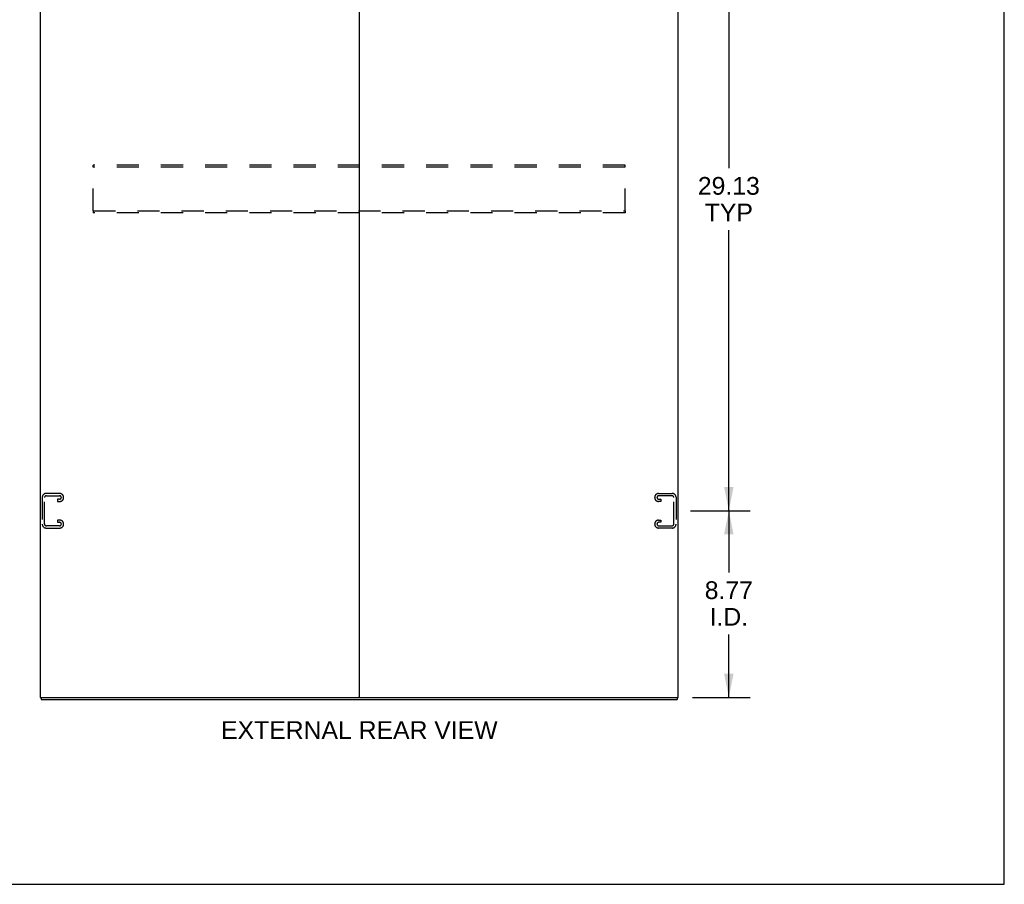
# Model space of a CAD drawing. Header units: inches. Extents: x 0 to 189, y 0 to 122.
# Tile 17 of 21: x 143 to 189, y 0 to 41. Entities that reach past the tile are written whole.
import ezdxf

# ---------------------------------------------------------------- set-up
doc = ezdxf.new("R2010")
doc.units = ezdxf.units.IN
doc.header["$LTSCALE"] = 10.388889
doc.header["$MEASUREMENT"] = 0
doc.linetypes.add('HIDDEN', pattern=[0.2, 0.1, -0.1])
doc.layers.get('0').update_dxf_attribs({"linetype": 'CONTINUOUS'})
doc.layers.add('DEFAULT_2', color=8, linetype='HIDDEN')
doc.layers.add('DIMENSIONS', color=7, linetype='CONTINUOUS')
doc.styles.get("Standard").update_dxf_attribs({"font": 'arial.ttf'})
doc.dimstyles.new('DIMSTYLE_1', dxfattribs={"dimtxt": 0.833333, "dimasz": 1.111111, "dimexe": 0.09, "dimexo": 0.07, "dimgap": 0.0375, "dimtad": 0, "dimtih": 1, "dimtoh": 1, "dimzin": 4, "dimdsep": 46, "dimtxsty": 'Standard', "dimblk": '_FILLED', "dimblk1": '_FILLED', "dimblk2": '_FILLED', "dimcen": 0.09, "dimadec": 3, "dimazin": 1, "dimtfac": 1, "dimtdec": 3, "dimtofl": 0, "dimtmove": 0, "dimatfit": 3, "dimldrblk": '_FILLED', "dimfxl": 0, "dimtolj": 1, "dimtzin": 4, "dimarcsym": 0})

# ---------------------------------------------------------------- blocks, each defined once
blk = doc.blocks.new('_FILLED')
at = {"color": 0, "linetype": 'ByBlock'}
blk.add_solid([(0, 0), (-1, 0.2), (-1, -0.2)], dxfattribs=at)
blk = doc.blocks.new('*D3')
at = {"layer": 'DIMENSIONS', "color": 2, "linetype": 'Continuous'}
for p, q in [((174.131, 17.559), (176.939, 17.559)), ((175.939, 17.559), (175.939, 14.658)), ((175.939, 8.788), (175.939, 11.742)), ((174.227, 8.788), (176.939, 8.788))]:
    blk.add_line(p, q, dxfattribs=at)
at = {"layer": 'DIMENSIONS', "color": 2, "linetype": 'Continuous', "xscale": 1.1111111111, "yscale": 1.1111111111, "zscale": 1.1111111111}
for p, rotation in [((175.939, 17.559), 90), ((175.939, 8.788), 270)]:
    blk.add_blockref('_FILLED', p, dxfattribs=dict(at, rotation=rotation))
at = {"layer": 'DIMENSIONS', "color": 2, "linetype": 'Continuous', "insert": (175.939, 14.242), "char_height": 0.8333, "width": 2.26456, "attachment_point": 2, "line_spacing_factor": 0.9}
blk.add_mtext('8.77\\PI.D.', dxfattribs=at)
blk = doc.blocks.new('*D4')
at = {"layer": 'DIMENSIONS', "color": 2, "linetype": 'Continuous'}
for p, q in [((174.131, 46.684), (176.939, 46.684)), ((175.939, 46.684), (175.939, 33.664)), ((175.939, 17.559), (175.939, 30.747)), ((174.131, 17.559), (176.939, 17.559))]:
    blk.add_line(p, q, dxfattribs=at)
at = {"layer": 'DIMENSIONS', "color": 2, "linetype": 'Continuous', "xscale": 1.1111111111, "yscale": 1.1111111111, "zscale": 1.1111111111}
for p, rotation in [((175.939, 46.684), 90), ((175.939, 17.559), 270)]:
    blk.add_blockref('_FILLED', p, dxfattribs=dict(at, rotation=rotation))
at = {"layer": 'DIMENSIONS', "color": 2, "linetype": 'Continuous', "insert": (175.939, 33.247), "char_height": 0.8333, "width": 2.91202, "attachment_point": 2, "line_spacing_factor": 0.9}
blk.add_mtext('29.13\\PTYP', dxfattribs=at)

msp = doc.modelspace()

# ---------------------------------------------------------------- linework, layer by layer
at = {"color": 7, "linetype": 'Continuous'}
for p, q in [((188.889, 0), (188.889, 122.222)), ((143.613, 8.788), (143.613, 8.684)), ((158.53, 8.788), (158.592, 8.788)), ((173.509, 8.788), (173.509, 8.684)), ((0, 0), (188.889, 0))]:
    msp.add_line(p, q, dxfattribs=at)
at = {"color": 3, "linetype": 'Continuous'}
for p, q in [((143.561, 80.58), (143.561, 8.788)), ((158.561, 80.548), (158.561, 8.819)), ((173.561, 8.788), (173.561, 80.58)), ((143.561, 8.788), (158.53, 8.788)), ((143.613, 8.684), (173.509, 8.684)), ((158.592, 8.788), (173.561, 8.788))]:
    msp.add_line(p, q, dxfattribs=at)
for centre, start, end in [((158.53, 8.819), 270, 360), ((158.592, 8.819), 180, 270)]:
    msp.add_arc(centre, 0.0312, start, end, dxfattribs=at)
at = {"layer": 'DEFAULT_2', "color": 8, "linetype": 'HIDDEN'}
for p, q in [((146.061, 33.705), (146.061, 33.809)), ((171.061, 33.809), (146.061, 33.809)), ((171.061, 33.705), (171.061, 33.809)), ((146.061, 31.663), (146.061, 33.705)), ((171.061, 33.705), (146.061, 33.705)), ((171.061, 31.663), (171.061, 33.705)), ((146.061, 31.663), (171.061, 31.663)), ((146.061, 31.663), (146.061, 31.559)), ((171.061, 31.559), (146.061, 31.559)), ((171.061, 31.663), (171.061, 31.559)), ((143.665, 18.191), (143.665, 16.926)), ((143.769, 16.94), (143.769, 18.177)), ((144.485, 18.371), (143.845, 18.371)), ((143.859, 18.267), (144.471, 18.267)), ((144.471, 18.1), (144.384, 18.1)), ((144.384, 18.1), (144.384, 17.996)), ((144.665, 18.176), (144.665, 18.191)), ((172.457, 18.176), (172.457, 18.191)), ((172.637, 18.371), (173.277, 18.371)), ((173.263, 18.267), (172.651, 18.267)), ((172.651, 18.1), (172.738, 18.1)), ((172.738, 18.1), (172.738, 17.996)), ((173.353, 16.94), (173.353, 18.177)), ((173.457, 18.191), (173.457, 16.926)), ((144.384, 17.996), (144.485, 17.996)), ((172.738, 17.996), (172.637, 17.996)), ((143.845, 16.746), (144.485, 16.746)), ((144.471, 16.85), (143.859, 16.85)), ((144.485, 17.121), (144.384, 17.121)), ((144.384, 17.121), (144.384, 17.017)), ((144.384, 17.017), (144.471, 17.017)), ((144.665, 16.926), (144.665, 16.941)), ((172.457, 16.926), (172.457, 16.941)), ((172.637, 17.121), (172.738, 17.121)), ((173.277, 16.746), (172.637, 16.746)), ((172.738, 17.017), (172.651, 17.017)), ((172.651, 16.85), (173.263, 16.85)), ((172.738, 17.121), (172.738, 17.017))]:
    msp.add_line(p, q, dxfattribs=at)
for centre, radius, start, end in [((143.845, 18.191), 0.18, 90, 180), ((143.859, 18.177), 0.09, 90, 180), ((144.471, 18.177), 0.09, 0, 90), ((144.471, 18.19), 0.09, 270, 351.7808), ((144.485, 18.191), 0.18, 0, 90), ((144.485, 18.176), 0.18, 270, 360), ((172.637, 18.191), 0.18, 90, 180), ((172.637, 18.176), 0.18, 180, 270), ((172.651, 18.177), 0.09, 90, 180), ((172.651, 18.19), 0.09, 188.2192, 270), ((173.263, 18.177), 0.09, 0, 90), ((173.277, 18.191), 0.18, 0, 90), ((143.845, 16.926), 0.18, 180, 270), ((143.859, 16.94), 0.09, 180, 270), ((144.471, 16.927), 0.09, 0, 90), ((144.471, 16.94), 0.09, 270, 351.7808), ((144.485, 16.941), 0.18, 0, 90), ((144.485, 16.926), 0.18, 270, 360), ((172.637, 16.941), 0.18, 90, 180), ((172.637, 16.926), 0.18, 180, 270), ((172.651, 16.927), 0.09, 90, 180), ((172.651, 16.94), 0.09, 188.2192, 270), ((173.263, 16.94), 0.09, 270, 360), ((173.277, 16.926), 0.18, 270, 360)]:
    msp.add_arc(centre, radius, start, end, dxfattribs=at)

# ---------------------------------------------------------------- texts
at = {"layer": 'DIMENSIONS', "color": 2, "linetype": 'Continuous', "insert": (158.569, 7.668), "char_height": 0.83333, "width": 12.97398, "attachment_point": 2, "line_spacing_factor": 0.9}
msp.add_mtext('EXTERNAL REAR VIEW', dxfattribs=at)

# ---------------------------------------------------------------- dimensions: what is measured, and where the dimension line sits
at = {"layer": 'DIMENSIONS', "color": 2, "linetype": 'Continuous'}
for base, p1, p2, text, picture, middle in [((175.938729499, 46.683590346), (174.061026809, 17.558590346), (174.061026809, 46.683590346), '<>\\PTYP', '*D4', (175.938729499, 32.205499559)), ((175.939, 17.559), (174.157, 8.788), (174.061, 17.559), '<>\\PI.D.', '*D3', (175.939, 13.2))]:
    dim = msp.add_linear_dim(base=base, p1=p1, p2=p2, angle=90, text=text, dimstyle='DIMSTYLE_1', dxfattribs=at)
    dim.commit()
    dim.dimension.update_dxf_attribs({"geometry": picture, "text_midpoint": middle, "dimtype": 160})

doc.saveas('drawing.dxf')
